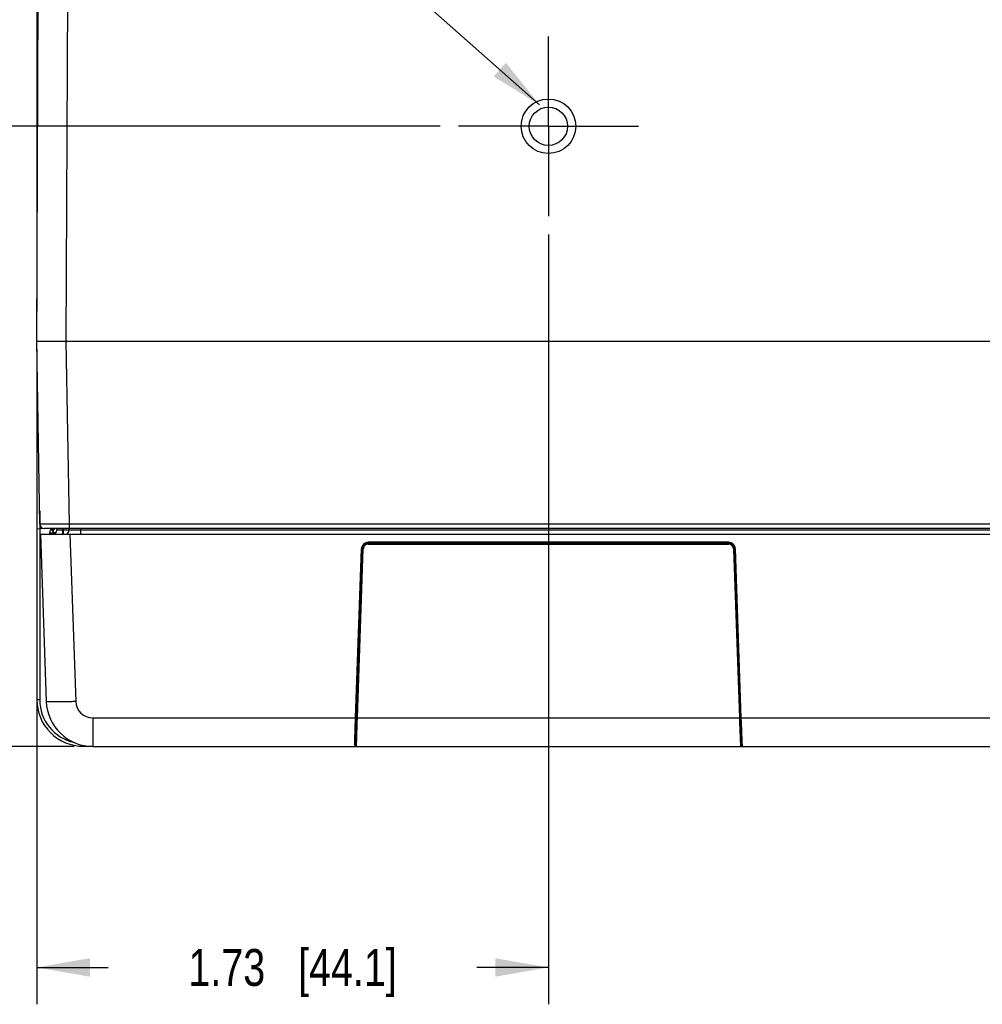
# Model space of a CAD drawing. Header units: inches. Extents: x 0 to 34, y 0 to 22.
# Tile 81 of 103: x 27.7 to 31, y 7.4 to 10.7. Entities that reach past the tile are written whole.
import ezdxf

# ---------------------------------------------------------------- set-up
doc = ezdxf.new("R2010")
doc.units = ezdxf.units.IN
doc.header["$LTSCALE"] = 1.87
doc.header["$MEASUREMENT"] = 0
doc.linetypes.add('CENTER', pattern=[0.6, 0.375, -0.075, 0.075, -0.075])
doc.layers.get('0').update_dxf_attribs({"linetype": 'CONTINUOUS'})
for name, color, linetype in [('02___PRT_ALL_AXES', 7, 'CONTINUOUS'), ('DETAIL', 7, 'CONTINUOUS'), ('DIMENSIONS', 7, 'CONTINUOUS')]:
    doc.layers.add(name, color=color, linetype=linetype)
doc.styles.get("Standard").update_dxf_attribs({"font": 'txt', "width": 0.8})
doc.dimstyles.new('DIMSTYLE_1', dxfattribs={"dimtxt": 0.125, "dimasz": 0.18, "dimexe": 0.125, "dimexo": 0.0625, "dimgap": 0.0625, "dimtad": 0, "dimtih": 1, "dimtoh": 1, "dimzin": 4, "dimdsep": 46, "dimtxsty": 'STANDARD', "dimblk": '_FILLED', "dimblk1": '_FILLED', "dimblk2": '_FILLED', "dimcen": 0.09, "dimadec": 0, "dimazin": 0, "dimtp": 0.01, "dimtm": 0.01, "dimtfac": 1, "dimtofl": 0, "dimtmove": 0, "dimatfit": 3, "dimldrblk": '_FILLED', "dimfxl": 1, "dimtolj": 1, "dimtzin": 4, "dimarcsym": 0})
doc.dimstyles.get("Standard").update_dxf_attribs({"dimtxt": 0.125, "dimasz": 0.18, "dimexe": 0.125, "dimexo": 0.0625, "dimgap": 0.09, "dimtad": 0, "dimtih": 1, "dimtoh": 1, "dimdec": 3, "dimzin": 4, "dimdsep": 46, "dimtxsty": 'STANDARD', "dimblk": '_FILLED', "dimblk1": '_FILLED', "dimblk2": '_FILLED', "dimcen": 0.09, "dimadec": 0, "dimazin": 0, "dimtol": 1, "dimtp": 0.01, "dimtm": 0.01, "dimtfac": 1, "dimtdec": 3, "dimtofl": 0, "dimtmove": 0, "dimatfit": 3, "dimldrblk": '_FILLED', "dimfxl": 1, "dimtolj": 1, "dimtzin": 4, "dimarcsym": 0})

# ---------------------------------------------------------------- blocks, each defined once
blk = doc.blocks.new('_FILLED')
at = {"color": 0, "linetype": 'BYBLOCK'}
blk.add_solid([(0, 0), (-1, 0.174), (-1, -0.174)], dxfattribs=at)
blk = doc.blocks.new('*D7')
at = {"layer": 'DIMENSIONS', "color": 2, "linetype": 'CONTINUOUS'}
for p, q in [((29.4811, 10.0028), (29.4811, 7.3921)), ((27.7466, 9.5776), (27.7466, 7.3921)), ((27.7466, 7.5171), (27.9888, 7.5171)), ((29.4811, 7.5171), (29.2388, 7.5171))]:
    blk.add_line(p, q, dxfattribs=at)
at = {"layer": 'DIMENSIONS', "color": 2, "linetype": 'CONTINUOUS', "xscale": 0.18, "yscale": 0.18, "zscale": 0.18, "rotation": 180}
blk.add_blockref('_FILLED', (27.7466, 7.5171), dxfattribs=at)
at = {"layer": 'DIMENSIONS', "color": 2, "linetype": 'CONTINUOUS', "xscale": 0.18, "yscale": 0.18, "zscale": 0.18}
blk.add_blockref('_FILLED', (29.4811, 7.5171), dxfattribs=at)
at = {"layer": 'DIMENSIONS', "color": 2, "linetype": 'CONTINUOUS', "insert": (28.6138, 7.5796), "char_height": 0.125, "width": 1.125, "attachment_point": 2, "line_spacing_factor": 0.9}
blk.add_mtext('1.73{\\Ftxt.shx;\\W1.000000;\\H0.125000; }[44.1]', dxfattribs=at)
blk = doc.blocks.new('*D8')
at = {"layer": 'DIMENSIONS', "color": 2, "linetype": 'CONTINUOUS'}
for p, q in [((29.1136, 10.3703), (26.8311, 10.3703)), ((26.9561, 10.3703), (26.9561, 9.5375)), ((26.9561, 8.2671), (26.9561, 9.2875)), ((27.8737, 8.2671), (26.8311, 8.2671))]:
    blk.add_line(p, q, dxfattribs=at)
at = {"layer": 'DIMENSIONS', "color": 2, "linetype": 'CONTINUOUS', "xscale": 0.18, "yscale": 0.18, "zscale": 0.18}
for p, rotation in [((26.9561, 10.3703), 90), ((26.9561, 8.2671), 270)]:
    blk.add_blockref('_FILLED', p, dxfattribs=dict(at, rotation=rotation))
at = {"layer": 'DIMENSIONS', "color": 2, "linetype": 'CONTINUOUS', "insert": (26.9561, 9.475), "char_height": 0.125, "width": 1.125, "attachment_point": 2, "line_spacing_factor": 0.9}
blk.add_mtext('2.10{\\Ftxt.shx;\\W1.000000;\\H0.125000; }[53.4]', dxfattribs=at)

msp = doc.modelspace()

# ---------------------------------------------------------------- linework, layer by layer
at = {"color": 7, "linetype": 'CONTINUOUS'}
for p, q in [((27.7466, 9.6401), (27.7586, 12.3944)), ((27.747, 12.0907), (27.747, 9.743)), ((27.8466, 9.6401), (27.8538, 11.2996)), ((27.7574, 9.0207), (27.7466, 9.6401)), ((27.8574, 9.0207), (27.8466, 9.6401)), ((31.1156, 9.6401), (27.8466, 9.6401)), ((27.747, 9.6144), (27.747, 9.0052)), ((27.7566, 9.0656), (27.7566, 9.006)), ((27.8574, 9.006), (27.8574, 9.0207)), ((31.1048, 9.0207), (27.8574, 9.0207)), ((27.7469, 9.0051), (27.7673, 9.0069)), ((27.7469, 9.0052), (27.7469, 8.4249)), ((27.7568, 9.006), (27.7568, 8.4249)), ((27.759, 8.9864), (27.7788, 8.4191)), ((27.759, 8.9864), (31.2032, 8.9864)), ((31.1898, 9.006), (27.7724, 9.006)), ((27.7911, 8.9916), (27.8, 8.9916)), ((27.7911, 8.9864), (27.7911, 8.9916)), ((27.8007, 9.0019), (27.7988, 8.9993)), ((27.8008, 9.006), (27.7994, 9.0013)), ((27.8, 8.9916), (27.8012, 8.9916)), ((27.8012, 8.9916), (27.8014, 8.9913)), ((27.8012, 8.9864), (27.8012, 8.9916)), ((27.8014, 8.9864), (27.8014, 8.9913)), ((27.8103, 8.9913), (27.8014, 8.9913)), ((27.8149, 9.006), (27.8148, 9.0009)), ((27.8345, 9.006), (27.8345, 9.0009)), ((27.8345, 9.0009), (27.8345, 8.9864)), ((27.8364, 9.0009), (27.8345, 9.0009)), ((27.8364, 9.0009), (27.8365, 9.006)), ((27.8364, 9.0009), (27.8364, 8.9864)), ((27.8561, 9.0009), (27.8561, 9.006)), ((27.8589, 8.9864), (27.8787, 8.4191)), ((27.8954, 9.0009), (27.8955, 9.006)), ((27.8954, 9.0009), (27.8954, 8.9864)), ((31.0668, 9.0009), (27.8954, 9.0009)), ((30.092, 8.9591), (28.8702, 8.9591)), ((28.8702, 8.9531), (28.8702, 8.9591)), ((30.092, 8.9561), (28.8702, 8.9561)), ((28.8702, 8.9531), (30.092, 8.9531)), ((30.092, 8.9591), (30.092, 8.9531)), ((28.8273, 8.3636), (28.8474, 8.9371)), ((28.8275, 8.2776), (28.8505, 8.9371)), ((28.8336, 8.3636), (28.8536, 8.9371)), ((28.8474, 8.9371), (28.8505, 8.9371)), ((28.8505, 8.9371), (28.8536, 8.9371)), ((30.1085, 8.9371), (30.1285, 8.3636)), ((30.1085, 8.9371), (30.1117, 8.9371)), ((30.1347, 8.2776), (30.1117, 8.9371)), ((30.1117, 8.9371), (30.1148, 8.9371)), ((30.1348, 8.3636), (30.1148, 8.9371)), ((27.7568, 8.4249), (27.7469, 8.4249)), ((27.9362, 8.3636), (28.8273, 8.3636)), ((27.9362, 8.3636), (27.9362, 8.2671)), ((28.8248, 8.2879), (28.8273, 8.3636)), ((28.8273, 8.3636), (28.8305, 8.3636)), ((28.8336, 8.3636), (28.8305, 8.3636)), ((28.833, 8.3453), (28.8336, 8.3636)), ((28.8336, 8.3636), (30.1285, 8.3636)), ((30.1285, 8.3636), (30.1317, 8.3636)), ((30.1285, 8.3636), (30.1288, 8.3568)), ((30.1288, 8.3568), (30.1291, 8.3494)), ((30.1291, 8.3494), (30.131, 8.2947)), ((30.1317, 8.3636), (30.1348, 8.3636)), ((30.1348, 8.3636), (31.026, 8.3636)), ((30.1354, 8.347), (30.1348, 8.3636)), ((28.8312, 8.2959), (28.833, 8.3453)), ((30.1375, 8.2861), (30.1354, 8.347)), ((28.8244, 8.2773), (28.8248, 8.2879)), ((28.8303, 8.272), (28.8312, 8.2959)), ((30.131, 8.2947), (30.132, 8.2674)), ((30.1378, 8.2749), (30.1375, 8.2861)), ((27.9043, 8.2706), (27.9043, 8.2675)), ((27.9043, 8.2675), (27.9362, 8.2675)), ((27.9362, 8.2671), (28.8271, 8.2671)), ((28.8243, 8.2749), (28.8244, 8.2773)), ((28.8298, 8.2674), (28.8302, 8.2674)), ((28.8299, 8.2671), (31.026, 8.2671)), ((28.8302, 8.2674), (28.8303, 8.272)), ((30.132, 8.2674), (30.1322, 8.2674)), ((30.1326, 8.2674), (30.132, 8.2674))]:
    msp.add_line(p, q, dxfattribs=at)
for points in [[(28.8268, 8.2671), (28.8272, 8.2671), (28.8277, 8.2672), (28.8282, 8.2672), (28.8287, 8.2673), (28.8292, 8.2673), (28.8299, 8.2674)], [(30.1321, 8.2674), (30.1328, 8.2673), (30.1334, 8.2673)], [(30.1334, 8.2673), (30.1343, 8.2672), (30.1347, 8.2672), (30.1349, 8.2671)]]:
    msp.add_lwpolyline(points, dxfattribs=at)
for centre, radius, start, end in [((27.7724, 9.021), 0.015, 181, 270), ((27.8072, 8.9916), 0.0161, 168.9221, 179.9322), ((27.8103, 8.9902), 0.0195, 130.9851, 139.6854), ((27.8524, 8.9689), 0.0657, 145.6531, 146.7981), ((28.2199, 8.8678), 0.4411, 162.3905, 162.6571), ((27.8, 9.0012), 0.0148, 270, 359), ((27.8215, 8.9916), 0.0203, 174.2707, 180.0056), ((27.8215, 8.9916), 0.0203, 145.8191, 174.2701), ((27.8212, 8.9912), 0.0197, 170.5372, 179.9703), ((27.8212, 8.9912), 0.0197, 136.4658, 148.7384), ((27.8213, 8.9917), 0.02, 138.5887, 145.7671), ((27.8211, 8.9918), 0.0199, 134.5736, 138.5812), ((27.8211, 8.9912), 0.0197, 131.0552, 136.4425), ((27.8413, 9.0012), 0.0148, 299.6667, 359), ((28.8702, 8.9364), 0.0197, 90, 177.9956), ((30.092, 8.9364), 0.0197, 2, 89.9938), ((30.092, 8.9365), 0.0166, 76.7873, 89.9689), ((28.8703, 8.9365), 0.0166, 163.3502, 177.9575), ((27.9043, 8.4249), 0.1574, 179.9926, 270.0074), ((27.9043, 8.4248), 0.1475, 179.9847, 257.6379), ((27.9362, 8.4246), 0.1575, 182, 270), ((27.9362, 8.4211), 0.0575, 182.0005, 269.9995), ((28.9604, 8.273), 0.133, 177.9711, 178.8359)]:
    msp.add_arc(centre, radius, start, end, dxfattribs=at)
for points, knots in [([(27.8466, 9.6401), (27.8401, 9.6401), (27.8273, 9.6401), (27.8088, 9.64), (27.7917, 9.64), (27.7768, 9.6399), (27.7659, 9.6399), (27.7587, 9.6399), (27.7545, 9.6399), (27.7512, 9.6399), (27.749, 9.64), (27.7478, 9.64), (27.7471, 9.64), (27.7467, 9.6401), (27.7466, 9.6401)], [0, 0, 0, 0, 0.195068, 0.382639, 0.555504, 0.70702, 0.831364, 0.881809, 0.923762, 0.956822, 0.980673, 0.98907, 0.995095, 1, 1, 1, 1]), ([(27.8574, 9.0207), (27.8509, 9.0207), (27.8381, 9.0207), (27.8196, 9.0206), (27.805, 9.0206), (27.7942, 9.0206), (27.7869, 9.0206), (27.7803, 9.0206), (27.7745, 9.0206), (27.7695, 9.0206), (27.7658, 9.0206), (27.7633, 9.0207), (27.7618, 9.0207), (27.7605, 9.0207), (27.7594, 9.0207), (27.7586, 9.0207), (27.7582, 9.0207), (27.7579, 9.0207), (27.7577, 9.0207), (27.7575, 9.0207), (27.7575, 9.0207), (27.7574, 9.0207), (27.7574, 9.0207)], [0, 0, 0, 0, 0.19509, 0.38268, 0.555566, 0.634388, 0.707101, 0.773003, 0.831461, 0.88191, 0.923867, 0.941531, 0.956926, 0.970016, 0.98077, 0.989162, 0.992466, 0.995172, 0.997278, 0.998785, 0.999691, 1, 1, 1, 1]), ([(27.7988, 8.9993), (27.7986, 8.9997), (27.7979, 9.0015), (27.7974, 9.0034), (27.7974, 9.0049)], [0, 0, 0, 0, 0.234784, 1, 1, 1, 1]), ([(27.8345, 9.0009), (27.8319, 9.0009), (27.8283, 9.0009), (27.8237, 9.0008), (27.8207, 9.0008), (27.8184, 9.0009), (27.8164, 9.0008), (27.8156, 9.001), (27.8148, 9.0008), (27.8148, 9.0009)], [0, 0, 0, 0, 0.382699, 0.555666, 0.707133, 0.831394, 0.923843, 0.980647, 1, 1, 1, 1]), ([(27.8561, 9.0009), (27.8561, 9.0008), (27.8553, 9.001), (27.8544, 9.0008), (27.8525, 9.0009), (27.8501, 9.0008), (27.8472, 9.0008), (27.8425, 9.0009), (27.8389, 9.0009), (27.8364, 9.0009)], [0, 0, 0, 0, 0.019341, 0.076173, 0.16844, 0.292659, 0.444102, 0.616936, 1, 1, 1, 1]), ([(27.8954, 9.0009), (27.8904, 9.0009), (27.8831, 9.0009), (27.8738, 9.0008), (27.8679, 9.0008), (27.8631, 9.0008), (27.8598, 9.0008), (27.8579, 9.0009), (27.8569, 9.0008), (27.8565, 9.001), (27.8561, 9.0009), (27.8561, 9.0009)], [0, 0, 0, 0, 0.382753, 0.555619, 0.707114, 0.831498, 0.923878, 0.956932, 0.980742, 0.99514, 1, 1, 1, 1]), ([(27.8787, 8.4191), (27.8723, 8.4189), (27.8595, 8.4185), (27.841, 8.418), (27.824, 8.4178), (27.809, 8.4176), (27.7981, 8.4177), (27.7909, 8.4179), (27.7867, 8.418), (27.7835, 8.4182), (27.781, 8.4184), (27.7797, 8.4187), (27.7788, 8.4189), (27.7788, 8.4191)], [0, 0, 0, 0, 0.194548, 0.38196, 0.554451, 0.705642, 0.829839, 0.880232, 0.922205, 0.955346, 0.979338, 0.994097, 1, 1, 1, 1]), ([(28.8275, 8.2777), (28.8274, 8.2769), (28.8267, 8.2754), (28.8251, 8.2749), (28.8243, 8.2749)], [0, 0, 0, 0, 0.485938, 1, 1, 1, 1]), ([(28.8243, 8.2749), (28.8243, 8.2743), (28.8243, 8.2723), (28.8243, 8.2702), (28.8247, 8.2689)], [0, 0, 0, 0, 0.314258, 1, 1, 1, 1]), ([(28.8247, 8.2689), (28.8248, 8.2684), (28.8253, 8.2674), (28.8263, 8.2671), (28.8268, 8.2671)], [0, 0, 0, 0, 0.508405, 1, 1, 1, 1]), ([(28.8301, 8.2674), (28.8294, 8.2674), (28.828, 8.2676), (28.8276, 8.2699), (28.8274, 8.2724), (28.8274, 8.2745), (28.8274, 8.2757)], [0, 0, 0, 0, 0.197173, 0.366763, 0.632709, 1, 1, 1, 1]), ([(30.1347, 8.2777), (30.1348, 8.2762), (30.1348, 8.2737), (30.1347, 8.2705), (30.1344, 8.2684), (30.1336, 8.2674), (30.1329, 8.2674), (30.1326, 8.2674)], [0, 0, 0, 0, 0.386916, 0.669208, 0.848472, 0.911406, 1, 1, 1, 1]), ([(30.1378, 8.2749), (30.1371, 8.2749), (30.1355, 8.2754), (30.1347, 8.2769), (30.1347, 8.2777)], [0, 0, 0, 0, 0.514059, 1, 1, 1, 1]), ([(30.1376, 8.2692), (30.1374, 8.2686), (30.1371, 8.2675), (30.1359, 8.2671), (30.1354, 8.2671)], [0, 0, 0, 0, 0.52257, 1, 1, 1, 1]), ([(30.1378, 8.2749), (30.1379, 8.2743), (30.1379, 8.2724), (30.1379, 8.2705), (30.1376, 8.2692)], [0, 0, 0, 0, 0.30824, 1, 1, 1, 1])]:
    msp.add_open_spline(points, degree=3, knots=knots, dxfattribs=at)
for points in [[(27.7914, 8.9947), (27.792, 8.9976), (27.7934, 9.0005), (27.7954, 9.0028)], [(27.8055, 9.006), (27.8038, 9.0049), (27.8021, 9.0035), (27.8007, 9.0019)], [(27.8017, 8.9945), (27.8021, 8.9969), (27.803, 8.9993), (27.8043, 9.0015)], [(28.8544, 8.9528), (28.8502, 8.9488), (28.8476, 8.9428), (28.8474, 8.9371)], [(28.8631, 8.9515), (28.859, 8.9495), (28.8556, 8.9456), (28.8543, 8.9413)], [(28.8617, 8.9575), (28.859, 8.9565), (28.8565, 8.9548), (28.8544, 8.9528)], [(28.8702, 8.9591), (28.8673, 8.9591), (28.8644, 8.9586), (28.8617, 8.9575)], [(28.8702, 8.9531), (28.8677, 8.9531), (28.8653, 8.9525), (28.8631, 8.9515)], [(30.1079, 8.9527), (30.1038, 8.9567), (30.0977, 8.9591), (30.092, 8.9591)], [(30.1059, 8.9455), (30.1036, 8.949), (30.0998, 8.9517), (30.0958, 8.9526)], [(30.1129, 8.9455), (30.1117, 8.9482), (30.11, 8.9507), (30.1079, 8.9527)], [(30.1085, 8.9371), (30.1084, 8.94), (30.1075, 8.9431), (30.1059, 8.9455)], [(30.1148, 8.9371), (30.1147, 8.94), (30.1141, 8.9429), (30.1129, 8.9455)]]:
    msp.add_open_spline(points, degree=3, dxfattribs=at)
at = {"layer": '02___PRT_ALL_AXES', "color": 7, "linetype": 'CENTER'}
for q in [(29.4811, 10.6753), (29.1761, 10.3703), (29.7861, 10.3703), (29.4811, 10.0653)]:
    msp.add_line((29.4811, 10.3703), q, dxfattribs=at)
at = {"layer": '02___PRT_ALL_AXES', "color": 7, "linetype": 'CONTINUOUS'}
for radius in [0.0925, 0.065]:
    msp.add_circle((29.4811, 10.3703), radius, dxfattribs=at)

# ---------------------------------------------------------------- dimensions: what is measured, and where the dimension line sits
at = {"layer": 'DIMENSIONS', "color": 2, "linetype": 'CONTINUOUS'}
for base, p1, p2, angle, picture, middle in [((26.9561, 10.3703), (27.9362, 8.2671), (29.1761, 10.3703), 90, '*D8', (26.9561, 9.4125)), ((27.7466, 7.5171), (29.4811, 10.0653), (27.7466, 9.6401), 180, '*D7', (28.6138, 7.5171))]:
    dim = msp.add_linear_dim(base=base, p1=p1, p2=p2, angle=angle, dimstyle='DIMSTYLE_1', dxfattribs=at)
    dim.commit()
    dim.dimension.update_dxf_attribs({"geometry": picture, "text_midpoint": middle, "dimtype": 160})

# ---------------------------------------------------------------- leaders
at = {"layer": 'DETAIL', "color": 2, "linetype": 'CONTINUOUS'}
msp.add_leader([(29.451, 10.4431), (27.1341, 12.4977), (26.9541, 12.4977)], dimstyle='STANDARD', override={"dimtad": 0}, dxfattribs=at)

doc.saveas('drawing.dxf')
